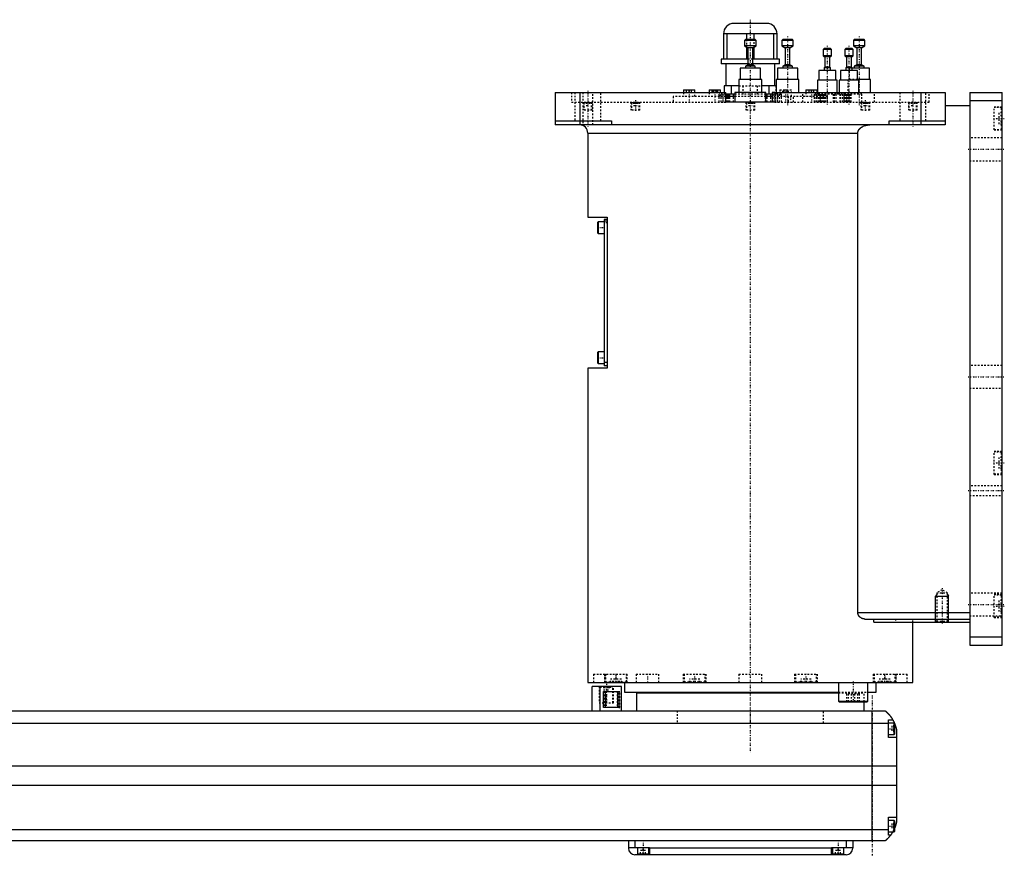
# Model space of a CAD drawing. Extents: x -1056 to 156, y -123 to 447.
# Tile 4 of 4: x -450 to 156, y -82 to 433. Entities that reach past the tile are written whole.
import ezdxf

# ---------------------------------------------------------------- set-up
doc = ezdxf.new("R2010")
doc.units = 0
doc.linetypes.add('CENTER', pattern=[1.5, 0.45, -0.5, 0.05, -0.5])
doc.linetypes.add('DASHED', pattern=[2, 1, -1])
for name, color, linetype in [('AM_0', 7, 'CONTINUOUS'), ('AM_10', 7, 'CONTINUOUS'), ('AM_3', 7, 'DASHED'), ('AM_7', 7, 'CENTER')]:
    doc.layers.add(name, color=color, linetype=linetype)

msp = doc.modelspace()

# ---------------------------------------------------------------- linework, layer by layer
at = {"layer": 'AM_0', "color": 7, "linetype": 'CONTINUOUS'}
for p, q in [((10, 430.5), (-10, 430.5)), ((16.5, 424), (-16.5, 424)), ((-16.5, 424), (-16.5, 408.5)), ((-14.2, 408.5), (-14.2, 424)), ((-3, 420.5), (-3.5, 420)), ((-3.5, 420), (-3.5, 416.7)), ((3.5, 420), (-3.5, 420)), ((3, 420.5), (-3, 420.5)), ((-2.3, 424), (-2.3, 420.5)), ((2.3, 420.5), (2.3, 424)), ((3.5, 420), (3, 420.5)), ((3.5, 416.7), (3.5, 420)), ((14.2, 424), (14.2, 408.5)), ((16.5, 408.5), (16.5, 424)), ((19.92, 420.5), (19.42, 420)), ((19.42, 420), (19.42, 416.7)), ((26.42, 420), (19.42, 420)), ((25.92, 420.5), (19.92, 420.5)), ((26.42, 420), (25.92, 420.5)), ((26.42, 416.7), (26.42, 420)), ((64, 420.5), (63.5, 420)), ((63.5, 420), (63.5, 416.7)), ((70.5, 420), (63.5, 420)), ((70, 420.5), (64, 420.5)), ((70.5, 420), (70, 420.5)), ((70.5, 416.7), (70.5, 420)), ((-3.5, 416.7), (-1.5, 415.5)), ((3.5, 416.7), (-3.5, 416.7)), ((-2.3, 415.98), (-2.3, 408.5)), ((-1.5, 415.5), (-1.5, 405)), ((1.5, 415.5), (-1.5, 415.5)), ((1.5, 415.5), (3.5, 416.7)), ((1.5, 405), (1.5, 415.5)), ((2.3, 408.5), (2.3, 415.98)), ((19.42, 416.7), (21.42, 415.5)), ((26.42, 416.7), (19.42, 416.7)), ((21.42, 415.5), (21.42, 405)), ((24.42, 415.5), (21.42, 415.5)), ((24.42, 415.5), (26.42, 416.7)), ((24.42, 405), (24.42, 415.5)), ((45.38, 415), (44.88, 414.5)), ((44.88, 414.5), (44.88, 410.6)), ((49.88, 414.5), (44.88, 414.5)), ((49.38, 415), (45.38, 415)), ((49.88, 414.5), (49.38, 415)), ((49.88, 410.6), (49.88, 414.5)), ((58.72, 415), (58.22, 414.5)), ((58.22, 414.5), (58.22, 410.6)), ((63.22, 414.5), (58.22, 414.5)), ((62.72, 415), (58.72, 415)), ((63.22, 414.5), (62.72, 415)), ((63.22, 410.6), (63.22, 414.5)), ((63.5, 416.7), (65.5, 415.5)), ((70.5, 416.7), (63.5, 416.7)), ((65.5, 415.5), (65.5, 405)), ((68.5, 415.5), (65.5, 415.5)), ((68.5, 415.5), (70.5, 416.7)), ((68.5, 405), (68.5, 415.5)), ((-18, 408.5), (-18, 405.5)), ((-1.5, 408.5), (-18, 408.5)), ((18, 408.5), (1.5, 408.5)), ((18, 405.5), (18, 408.5)), ((44.88, 410.6), (45.88, 410)), ((49.88, 410.6), (44.88, 410.6)), ((45.88, 410), (45.88, 403.5)), ((48.88, 410), (45.88, 410)), ((48.88, 410), (49.88, 410.6)), ((48.88, 403.5), (48.88, 410)), ((58.22, 410.6), (59.22, 410)), ((63.22, 410.6), (58.22, 410.6)), ((59.22, 410), (59.22, 403.5)), ((62.22, 410), (59.22, 410)), ((62.22, 410), (63.22, 410.6)), ((62.22, 403.5), (62.22, 410)), ((-1.5, 405.5), (-18, 405.5)), ((-15, 405.5), (-15, 392)), ((-6.25, 403), (-6.25, 396)), ((6.25, 403), (-6.25, 403)), ((-1.5, 405), (-3, 404.1)), ((-3, 404.1), (-3, 403)), ((3, 404.1), (-3, 404.1)), ((1.5, 405), (-1.5, 405)), ((18, 405.5), (1.5, 405.5)), ((3, 404.1), (1.5, 405)), ((3, 403), (3, 404.1)), ((6.25, 396), (6.25, 403)), ((15, 392), (15, 405.5)), ((16.67, 403), (16.67, 396)), ((29.17, 403), (16.67, 403)), ((21.42, 405), (19.92, 404.1)), ((19.92, 404.1), (19.92, 403)), ((25.92, 404.1), (19.92, 404.1)), ((24.42, 405), (21.42, 405)), ((25.92, 404.1), (24.42, 405)), ((25.92, 403), (25.92, 404.1)), ((29.17, 396), (29.17, 403)), ((42.13, 401.5), (42.13, 395.5)), ((52.63, 401.5), (42.13, 401.5)), ((45.88, 403.5), (45.38, 403.2)), ((45.38, 403.2), (45.38, 401.5)), ((49.38, 403.2), (45.38, 403.2)), ((48.88, 403.5), (45.88, 403.5)), ((49.38, 403.2), (48.88, 403.5)), ((49.38, 401.5), (49.38, 403.2)), ((52.63, 395.5), (52.63, 401.5)), ((55.47, 401.5), (55.47, 395.5)), ((65.97, 401.5), (55.47, 401.5)), ((59.22, 403.5), (58.72, 403.2)), ((58.72, 403.2), (58.72, 401.5)), ((62.72, 403.2), (58.72, 403.2)), ((62.22, 403.5), (59.22, 403.5)), ((62.72, 403.2), (62.22, 403.5)), ((62.72, 401.5), (62.72, 403.2)), ((73.25, 403), (62.72, 403)), ((65.5, 405), (64, 404.1)), ((64, 404.1), (64, 403)), ((70, 404.1), (64, 404.1)), ((68.5, 405), (65.5, 405)), ((65.97, 395.5), (65.97, 401.5)), ((70, 404.1), (68.5, 405)), ((70, 403), (70, 404.1)), ((73.25, 396), (73.25, 403)), ((-7, 396), (-7, 388)), ((7, 396), (-7, 396)), ((7, 388), (7, 396)), ((15.92, 396), (15.92, 388)), ((29.92, 396), (15.92, 396)), ((29.92, 388), (29.92, 396)), ((41.38, 395.5), (41.38, 388)), ((53.38, 395.5), (41.38, 395.5)), ((53.38, 388), (53.38, 395.5)), ((54.72, 395.5), (54.72, 388)), ((66.72, 395.5), (54.72, 395.5)), ((74, 396), (65.97, 396)), ((66.72, 388), (66.72, 395.5)), ((74, 388), (74, 396)), ((-120, 388), (-120, 368)), ((-120, 388), (-15, 388)), ((-105, 388), (-105, 368)), ((-41.17, 389.5), (-41.17, 388)), ((-41.17, 389.5), (-34.17, 389.5)), ((-34.17, 388), (-34.17, 389.5)), ((-25.25, 389.5), (-25.25, 388)), ((-25.25, 389.5), (-18.25, 389.5)), ((-18.25, 388), (-18.25, 389.5)), ((-7, 392), (-16, 392)), ((-16, 392), (-16, 388)), ((-15, 382), (-15, 388)), ((-11.49, 387), (-11.49, 392)), ((-9.5, 388), (-9.5, 382)), ((9.5, 388), (-9.5, 388)), ((15.93, 392), (7, 392)), ((9.5, 382), (9.5, 388)), ((11.49, 392), (11.49, 387)), ((13.42, 388), (13.42, 382)), ((15, 388), (13.42, 388)), ((15, 388), (120, 388)), ((15, 388), (15, 382)), ((34.17, 389.5), (34.17, 388)), ((34.17, 389.5), (41.17, 389.5)), ((41.17, 388), (41.17, 389.5)), ((105, 388), (105, 368)), ((120, 388), (120, 368)), ((135, 388), (155, 388)), ((135, 388), (135, 48)), ((155, 48), (155, 388)), ((-9.51, 387), (-15.02, 387)), ((-9.5, 385.5), (-15.02, 385.5)), ((15, 382), (-15, 382)), ((13.42, 385.5), (9.5, 385.5)), ((13.43, 387), (9.51, 387)), ((135, 383), (155, 383)), ((120, 380), (135, 380)), ((-120, 370.5), (-85.5, 370.5)), ((-85.5, 370.5), (-85.5, 368)), ((85.5, 368), (85.5, 370.5)), ((85.5, 370.5), (120, 370.5)), ((120, 368), (-120, 368)), ((-100, 363), (-100, 311.3)), ((-100, 363), (66.14, 363)), ((66.14, 68), (66.14, 363)), ((-100, 311.3), (-88, 311.3)), ((-90, 309.8), (-90, 219.8)), ((-88, 309.8), (-90, 309.8)), ((-88, 311.3), (-88, 218.3)), ((-93.6, 308.3), (-94, 307.9)), ((-94, 307.9), (-94, 301.7)), ((-90, 308.3), (-93.6, 308.3)), ((-93.6, 308.3), (-93.6, 301.3)), ((-88, 308.8), (-90, 308.8)), ((-94, 301.7), (-93.6, 301.3)), ((-93.6, 301.3), (-90, 301.3)), ((-93.6, 228.3), (-94, 227.9)), ((-94, 227.9), (-94, 221.7)), ((-90, 228.3), (-93.6, 228.3)), ((-93.6, 228.3), (-93.6, 221.3)), ((-100, 218.3), (-100, 25)), ((-88, 218.3), (-100, 218.3)), ((-94, 221.7), (-93.6, 221.3)), ((-93.6, 221.3), (-90, 221.3)), ((-88, 221.8), (-90, 221.8)), ((-88, 219.8), (-90, 219.8)), ((66.14, 68), (135, 68)), ((70.42, 64), (135, 64)), ((75.99, 62), (75.99, 64)), ((75.99, 62), (135, 62)), ((100, 25), (100, 62)), ((135, 53), (155, 53)), ((135, 48), (155, 48)), ((-100, 25), (100, 25)), ((-88.79, 25.01), (-88.79, 25)), ((-77.5, 25), (-77.5, 19)), ((-40.35, 25), (-40.35, 25)), ((40.35, 25), (40.35, 25)), ((54.29, 25), (54.29, 13.4)), ((72.29, 13.4), (72.29, 25)), ((77.5, 19), (77.5, 25)), ((88.79, 25), (88.79, 25.01)), ((-97.35, 7.5), (-97.35, 22.5)), ((-79.35, 22.5), (-97.35, 22.5)), ((-92.35, 7.5), (-92.35, 22.5)), ((-90.27, 19.5), (-80.84, 19.5)), ((-90.27, 9.5), (-90.27, 19.5)), ((-89.16, 9.5), (-89.16, 19.5)), ((-80.84, 19.5), (-80.84, 9.5)), ((-79.35, 7.5), (-79.35, 22.5)), ((-77.5, 19), (54.29, 19)), ((-70, 18.5), (-70, 7.5)), ((-70, 18.5), (54.3, 18.5)), ((-55, 19), (-55, 18.5)), ((72.29, 19), (77.5, 19)), ((54.29, 13.4), (54.69, 13)), ((54.29, 13.4), (72.29, 13.4)), ((54.69, 13), (71.89, 13)), ((70, 7.5), (70, 13)), ((71.89, 13), (72.29, 13.4)), ((-667, 7.5), (83, 7.5)), ((-80.84, 9.5), (-90.27, 9.5)), ((75, -72.5), (75, 7.5)), ((85, -9), (85, 2)), ((85, 2), (87.65, 2)), ((88.6, 0), (85, 0)), ((89, -0.4), (88.6, 0)), ((88.6, -7), (88.6, 0)), ((85, -0.2), (-669, -0.2)), ((89, -6.6), (89, -0.4)), ((90, -4.5), (90, -60.5)), ((85, -7), (88.6, -7)), ((90, -9), (85, -9)), ((88.6, -7), (89, -6.6)), ((90, -26.54), (-674, -26.54)), ((90, -38.4), (-674, -38.4)), ((85, -69), (85, -58)), ((85, -58), (90, -58)), ((88.6, -60), (85, -60)), ((89, -60.4), (88.6, -60)), ((88.6, -67), (88.6, -60)), ((89, -66.6), (89, -60.4)), ((85, -65.78), (-669, -65.78)), ((88.6, -67), (89, -66.6)), ((83, -72.5), (-667, -72.5)), ((-75, -72.5), (-75, -77)), ((-71, -72.5), (-71, -76.5)), ((59, -72.5), (59, -76.5)), ((63, -72.5), (63, -77)), ((85, -67), (88.6, -67)), ((86.34, -69), (85, -69)), ((-75, -76.5), (-62, -76.5)), ((-69.5, -76.5), (-69.5, -80.5)), ((-62.5, -80.5), (-62.5, -76.5)), ((-62, -76.5), (-62, -81)), ((50, -77), (-62, -77)), ((50, -76.5), (63, -76.5)), ((50, -81), (50, -76.5)), ((50.5, -76.5), (50.5, -80.5)), ((57.5, -80.5), (57.5, -76.5)), ((59, -81), (-71, -81)), ((-69.5, -80.5), (-62.5, -80.5)), ((-66, -81), (-66, -80.5)), ((50.5, -80.5), (57.5, -80.5)), ((54, -81), (54, -80.5))]:
    msp.add_line(p, q, dxfattribs=at)
for points in [[(66.14, 363, 0), (66.14, 363.04, 0), (66.15, 363.13, 0), (66.15, 363.22, 0), (66.15, 363.26, 0), (66.16, 363.31, 0), (66.17, 363.4, 0), (66.18, 363.49, 0), (66.19, 363.58, 0), (66.21, 363.67, 0), (66.23, 363.76, 0), (66.24, 363.8, 0), (66.25, 363.85, 0), (66.28, 363.94, 0), (66.3, 364.02, 0), (66.33, 364.11, 0), (66.36, 364.2, 0), (66.4, 364.28, 0), (66.41, 364.32, 0), (66.43, 364.37, 0), (66.47, 364.45, 0), (66.5, 364.53, 0), (66.52, 364.57, 0), (66.54, 364.6, 0), (66.58, 364.68, 0), (66.62, 364.76, 0), (66.65, 364.79, 0), (66.67, 364.83, 0), (66.71, 364.91, 0), (66.76, 364.98, 0), (66.81, 365.06, 0), (66.86, 365.13, 0), (66.92, 365.21, 0), (66.94, 365.24, 0), (66.97, 365.28, 0), (67.03, 365.35, 0), (67.09, 365.42, 0), (67.15, 365.49, 0), (67.21, 365.56, 0), (67.27, 365.63, 0), (67.3, 365.67, 0), (67.33, 365.7, 0), (67.4, 365.77, 0), (67.46, 365.83, 0), (67.53, 365.89, 0), (67.6, 365.96, 0), (67.66, 366.02, 0), (67.7, 366.05, 0), (67.73, 366.08, 0), (67.8, 366.13, 0), (67.87, 366.19, 0), (67.93, 366.24, 0), (68, 366.29, 0), (68.07, 366.35, 0), (68.11, 366.37, 0), (68.14, 366.4, 0), (68.21, 366.45, 0), (68.29, 366.5, 0), (68.36, 366.55, 0), (68.44, 366.6, 0), (68.51, 366.65, 0), (68.55, 366.67, 0), (68.59, 366.7, 0), (68.67, 366.74, 0), (68.75, 366.79, 0), (68.79, 366.81, 0), (68.83, 366.84, 0), (68.91, 366.88, 0), (68.99, 366.93, 0), (69.03, 366.95, 0), (69.07, 366.97, 0), (69.16, 367.01, 0), (69.24, 367.05, 0), (69.53, 367.19, 0), (70.04, 367.4, 0), (70.53, 367.56, 0), (71.05, 367.7, 0), (71.59, 367.82, 0), (71.86, 367.87, 0), (72.14, 367.91, 0), (72.69, 367.97, 0), (73.23, 368, 0), (73.48, 368, 0)], [(70.42, 64, 0), (70.27, 64, 0), (69.97, 64.02, 0), (69.66, 64.07, 0), (69.5, 64.1, 0), (69.34, 64.14, 0), (69.03, 64.24, 0), (68.72, 64.36, 0), (68.41, 64.5, 0), (68.12, 64.67, 0), (67.83, 64.86, 0), (67.69, 64.97, 0), (67.67, 64.99, 0), (67.62, 65.02, 0), (67.58, 65.06, 0), (67.55, 65.08, 0), (67.53, 65.1, 0), (67.49, 65.14, 0), (67.45, 65.17, 0), (67.4, 65.21, 0), (67.36, 65.25, 0), (67.32, 65.3, 0), (67.3, 65.32, 0), (67.28, 65.34, 0), (67.24, 65.38, 0), (67.2, 65.42, 0), (67.16, 65.47, 0), (67.12, 65.51, 0), (67.08, 65.56, 0), (67.06, 65.58, 0), (67.04, 65.6, 0), (67, 65.65, 0), (66.96, 65.7, 0), (66.92, 65.75, 0), (66.88, 65.8, 0), (66.84, 65.86, 0), (66.83, 65.88, 0), (66.81, 65.91, 0), (66.77, 65.96, 0), (66.74, 66.02, 0), (66.7, 66.07, 0), (66.67, 66.13, 0), (66.63, 66.19, 0), (66.62, 66.22, 0), (66.6, 66.25, 0), (66.57, 66.31, 0), (66.54, 66.37, 0), (66.51, 66.43, 0), (66.48, 66.49, 0), (66.45, 66.55, 0), (66.44, 66.58, 0), (66.42, 66.61, 0), (66.4, 66.68, 0), (66.37, 66.74, 0), (66.36, 66.77, 0), (66.35, 66.81, 0), (66.33, 66.87, 0), (66.31, 66.94, 0), (66.3, 66.97, 0), (66.29, 67, 0), (66.27, 67.07, 0), (66.25, 67.14, 0), (66.23, 67.21, 0), (66.22, 67.27, 0), (66.21, 67.34, 0), (66.2, 67.38, 0), (66.19, 67.41, 0), (66.18, 67.48, 0), (66.17, 67.55, 0), (66.16, 67.62, 0), (66.16, 67.69, 0), (66.15, 67.76, 0), (66.15, 67.79, 0), (66.15, 67.83, 0), (66.15, 67.9, 0), (66.14, 67.97, 0), (66.14, 68, 0)], [(83, 7.5, 0), (83, 7.5, 0), (83, 7.5, 0), (83, 7.5, 0), (83.01, 7.5, 0), (83.01, 7.49, 0), (83.01, 7.49, 0), (83.02, 7.49, 0), (83.02, 7.48, 0), (83.03, 7.47, 0), (83.04, 7.47, 0), (83.05, 7.46, 0), (83.05, 7.46, 0), (83.06, 7.45, 0), (83.08, 7.44, 0), (83.09, 7.42, 0), (83.11, 7.41, 0), (83.12, 7.4, 0), (83.13, 7.39, 0), (83.14, 7.38, 0), (83.16, 7.37, 0), (83.18, 7.35, 0), (83.19, 7.34, 0), (83.2, 7.33, 0), (83.23, 7.31, 0), (83.25, 7.29, 0), (83.27, 7.28, 0), (83.28, 7.27, 0), (83.3, 7.24, 0), (83.33, 7.22, 0), (83.36, 7.2, 0), (83.39, 7.17, 0), (83.42, 7.14, 0), (83.44, 7.13, 0), (83.46, 7.11, 0), (83.49, 7.08, 0), (83.52, 7.05, 0), (83.56, 7.02, 0), (83.6, 6.99, 0), (83.63, 6.96, 0), (83.65, 6.94, 0), (83.67, 6.92, 0), (83.71, 6.89, 0), (83.75, 6.85, 0), (83.79, 6.81, 0), (83.83, 6.77, 0), (83.88, 6.74, 0), (83.9, 6.72, 0), (83.92, 6.69, 0), (83.96, 6.65, 0), (84.01, 6.61, 0), (84.06, 6.57, 0), (84.1, 6.52, 0), (84.15, 6.48, 0), (84.17, 6.46, 0), (84.2, 6.43, 0), (84.25, 6.39, 0), (84.29, 6.34, 0), (84.34, 6.29, 0), (84.39, 6.24, 0), (84.44, 6.19, 0), (84.47, 6.17, 0), (84.49, 6.14, 0), (84.54, 6.09, 0), (84.6, 6.04, 0), (84.62, 6.01, 0), (84.65, 5.98, 0), (84.7, 5.93, 0), (84.75, 5.87, 0), (84.78, 5.85, 0), (84.81, 5.82, 0), (84.86, 5.76, 0), (84.91, 5.71, 0), (84.97, 5.65, 0), (85.02, 5.59, 0), (85.07, 5.53, 0), (85.1, 5.5, 0), (85.13, 5.47, 0), (85.18, 5.41, 0), (85.24, 5.35, 0), (85.29, 5.28, 0), (85.35, 5.22, 0), (85.41, 5.16, 0), (85.43, 5.12, 0), (85.46, 5.09, 0), (85.52, 5.02, 0), (85.58, 4.96, 0), (85.63, 4.89, 0), (85.69, 4.82, 0), (85.75, 4.75, 0), (85.78, 4.72, 0), (85.81, 4.68, 0), (85.86, 4.61, 0), (85.92, 4.54, 0), (85.98, 4.46, 0), (86.04, 4.39, 0), (86.1, 4.32, 0), (86.13, 4.28, 0), (86.15, 4.24, 0), (86.21, 4.16, 0), (86.27, 4.09, 0), (86.33, 4.01, 0), (86.39, 3.93, 0), (86.45, 3.85, 0), (86.48, 3.81, 0), (86.51, 3.77, 0), (86.56, 3.69, 0), (86.62, 3.61, 0), (86.65, 3.57, 0), (86.68, 3.52, 0), (86.74, 3.44, 0), (86.8, 3.36, 0), (86.83, 3.32, 0), (86.85, 3.27, 0), (86.91, 3.19, 0), (86.97, 3.1, 0), (87.02, 3.02, 0), (87.08, 2.93, 0), (87.14, 2.84, 0), (87.16, 2.8, 0), (87.19, 2.76, 0), (87.25, 2.67, 0), (87.3, 2.58, 0), (87.49, 2.27, 0), (87.65, 2, 0)], [(87.65, 2, 0), (87.65, 2, 0), (87.66, 1.98, 0), (87.67, 1.96, 0), (87.68, 1.94, 0), (87.7, 1.91, 0), (87.73, 1.86, 0), (87.77, 1.79, 0), (87.82, 1.7, 0), (87.87, 1.6, 0), (87.93, 1.49, 0), (87.96, 1.43, 0), (88, 1.36, 0), (88.07, 1.23, 0), (88.14, 1.08, 0), (88.22, 0.92, 0), (88.31, 0.76, 0), (88.39, 0.58, 0), (88.43, 0.49, 0), (88.47, 0.4, 0), (88.56, 0.21, 0), (88.65, 0.01, 0), (88.69, -0.09, 0)], [(89, -0.86, 0), (89.03, -0.95, 0), (89.1, -1.14, 0), (89.17, -1.33, 0), (89.21, -1.43, 0), (89.24, -1.52, 0), (89.31, -1.72, 0), (89.37, -1.92, 0), (89.43, -2.13, 0), (89.49, -2.33, 0), (89.55, -2.54, 0), (89.58, -2.64, 0), (89.61, -2.74, 0), (89.66, -2.95, 0), (89.72, -3.15, 0), (89.77, -3.36, 0), (89.81, -3.56, 0), (89.86, -3.77, 0), (89.88, -3.87, 0), (89.9, -3.97, 0), (89.94, -4.18, 0), (89.98, -4.39, 0), (90, -4.5, 0)], [(90, -60.5, 0), (89.98, -60.59, 0), (89.95, -60.78, 0), (89.91, -60.97, 0), (89.89, -61.07, 0), (89.87, -61.17, 0), (89.83, -61.37, 0), (89.78, -61.57, 0), (89.73, -61.78, 0), (89.68, -61.99, 0), (89.63, -62.2, 0), (89.6, -62.3, 0), (89.57, -62.41, 0), (89.51, -62.61, 0), (89.45, -62.82, 0), (89.38, -63.03, 0), (89.32, -63.24, 0), (89.25, -63.44, 0), (89.22, -63.54, 0), (89.18, -63.64, 0), (89.11, -63.84, 0), (89.04, -64.04, 0), (89, -64.14, 0)], [(86.34, -69, 0), (86.2, -69.19, 0), (85.92, -69.55, 0), (85.64, -69.89, 0), (85.5, -70.05, 0), (85.36, -70.21, 0), (85.1, -70.51, 0), (84.84, -70.78, 0), (84.59, -71.04, 0), (84.45, -71.19, 0), (84.41, -71.23, 0), (84.37, -71.27, 0), (84.35, -71.29, 0), (84.33, -71.31, 0), (84.29, -71.34, 0), (84.25, -71.38, 0), (84.21, -71.42, 0), (84.17, -71.45, 0), (84.14, -71.49, 0), (84.12, -71.51, 0), (84.1, -71.53, 0), (84.06, -71.56, 0), (84.03, -71.6, 0), (84.01, -71.61, 0), (83.99, -71.63, 0), (83.96, -71.66, 0), (83.92, -71.69, 0), (83.9, -71.71, 0), (83.89, -71.73, 0), (83.85, -71.76, 0), (83.82, -71.79, 0), (83.79, -71.82, 0), (83.75, -71.85, 0), (83.72, -71.88, 0), (83.71, -71.89, 0), (83.69, -71.91, 0), (83.66, -71.93, 0), (83.63, -71.96, 0), (83.6, -71.99, 0), (83.57, -72.01, 0), (83.54, -72.04, 0), (83.53, -72.05, 0), (83.52, -72.06, 0), (83.49, -72.09, 0), (83.46, -72.11, 0), (83.44, -72.13, 0), (83.41, -72.15, 0), (83.39, -72.17, 0), (83.38, -72.18, 0), (83.37, -72.19, 0), (83.34, -72.21, 0), (83.32, -72.23, 0), (83.3, -72.25, 0), (83.28, -72.27, 0), (83.26, -72.28, 0), (83.25, -72.29, 0), (83.24, -72.3, 0), (83.22, -72.31, 0), (83.2, -72.33, 0), (83.19, -72.34, 0), (83.17, -72.36, 0), (83.16, -72.37, 0), (83.15, -72.38, 0), (83.14, -72.38, 0), (83.13, -72.39, 0), (83.11, -72.41, 0), (83.11, -72.41, 0), (83.1, -72.42, 0), (83.09, -72.43, 0), (83.08, -72.43, 0), (83.07, -72.44, 0), (83.07, -72.44, 0), (83.06, -72.45, 0), (83.05, -72.46, 0), (83.04, -72.46, 0), (83.04, -72.47, 0), (83.03, -72.48, 0), (83.03, -72.48, 0), (83.02, -72.48, 0), (83.02, -72.49, 0), (83.01, -72.49, 0), (83, -72.5, 0), (83, -72.5, 0)], [(87.65, -67, 0), (87.59, -67.1, 0), (87.48, -67.29, 0), (87.37, -67.47, 0), (87.32, -67.55, 0), (87.27, -67.64, 0), (87.16, -67.8, 0), (87.06, -67.96, 0), (86.96, -68.11, 0), (86.87, -68.25, 0), (86.78, -68.38, 0), (86.74, -68.44, 0), (86.7, -68.5, 0), (86.62, -68.61, 0), (86.55, -68.71, 0), (86.49, -68.79, 0), (86.44, -68.86, 0), (86.4, -68.92, 0), (86.38, -68.94, 0), (86.37, -68.96, 0), (86.35, -68.98, 0), (86.34, -69, 0), (86.34, -69, 0)]]:
    msp.add_polyline3d(points, dxfattribs=at)
for centre, radius, start, end in [((-10, 424), 6.5, 90, 180), ((10, 424), 6.5, 0, 90), ((-105, 363), 5, 0, 90), ((-71, -77), 4, 180, 270), ((59, -77), 4, 270, 0)]:
    msp.add_arc(centre, radius, start, end, dxfattribs=at)
at = {"layer": 'AM_10', "color": 7, "linetype": 'CONTINUOUS'}
for p, q in [((114.68, 79.17), (114, 78)), ((121.32, 79.17), (122, 78)), ((114, 62), (114, 78)), ((114, 78), (122, 78)), ((122, 62), (122, 78))]:
    msp.add_line(p, q, dxfattribs=at)
at = {"layer": 'AM_3', "color": 6, "linetype": 'DASHED'}
for p, q in [((-2.3, 420.5), (-2.3, 415.98)), ((2.3, 415.98), (2.3, 420.5)), ((1.5, 408.5), (-1.5, 408.5)), ((1.5, 405.5), (-1.5, 405.5)), ((60.75, 403), (60.75, 396)), ((62.72, 403), (60.75, 403)), ((60, 396), (60, 388)), ((65.97, 396), (60, 396)), ((-110, 388), (-110, 382)), ((-108, 388), (-108, 370.5)), ((-103, 388), (-103, 368)), ((-97, 368), (-97, 388)), ((-92, 370.5), (-92, 388)), ((-41.17, 388), (-41.17, 385.5)), ((-39.17, 388), (-39.17, 389.5)), ((-37.67, 388), (-37.67, 389.5)), ((-36.17, 388), (-36.17, 389.5)), ((-34.17, 385.5), (-34.17, 388)), ((-25.25, 388), (-25.25, 385.5)), ((-23.48, 388), (-23.48, 389.5)), ((-22.62, 388), (-22.62, 389.5)), ((-20.88, 388), (-20.88, 389.5)), ((-20.02, 388), (-20.02, 389.5)), ((-18.25, 385.5), (-18.25, 388)), ((-16, 388), (-16, 387)), ((-7, 392), (7, 392)), ((-4.51, 392), (-4.51, 387)), ((4.51, 387), (4.51, 392)), ((16, 392), (15.93, 392)), ((16, 387), (16, 392)), ((18.25, 389.5), (18.25, 385.5)), ((18.25, 389.5), (25.25, 389.5)), ((20.02, 388), (20.02, 389.5)), ((20.88, 388), (20.88, 389.5)), ((22.62, 388), (22.62, 389.5)), ((23.48, 388), (23.48, 389.5)), ((25.25, 385.5), (25.25, 389.5)), ((32.42, 382), (32.42, 388)), ((34.17, 388), (34.17, 385.5)), ((36.17, 388), (36.17, 389.5)), ((37.67, 388), (37.67, 389.5)), ((39.17, 388), (39.17, 389.5)), ((41.17, 385.5), (41.17, 388)), ((41.38, 388), (41.38, 387)), ((53.38, 387), (53.38, 388)), ((54.72, 388), (54.72, 387)), ((57.5, 388), (57.5, 382)), ((66.72, 387), (66.72, 388)), ((76.5, 382), (76.5, 388)), ((92, 388), (92, 370.5)), ((108, 370.5), (108, 388)), ((110, 382), (110, 388)), ((-110, 382), (-15, 382)), ((-102.75, 382), (-102.75, 377)), ((-101.95, 382), (-102.35, 381.6)), ((-101, 382), (-101, 380)), ((-100, 382), (-100, 380)), ((-99, 382), (-99, 380)), ((-97.65, 381.6), (-98.05, 382)), ((-97.25, 377), (-97.25, 382)), ((-73.46, 382), (-73.46, 377)), ((-72.66, 382), (-73.06, 381.6)), ((-71.83, 382), (-71.83, 380)), ((-71.53, 382), (-71.53, 380)), ((-71.01, 382), (-71.01, 380)), ((-70.41, 382), (-70.41, 380)), ((-69.89, 382), (-69.89, 380)), ((-69.6, 382), (-69.6, 380)), ((-68.36, 381.6), (-68.76, 382)), ((-67.96, 377), (-67.96, 382)), ((-47.5, 385.5), (-47.5, 382)), ((-15.02, 385.5), (-47.5, 385.5)), ((-15.02, 387), (-19.15, 387)), ((-19.15, 382), (-19.15, 387)), ((-18.05, 387), (-18.05, 382)), ((-17, 387), (-17, 385.5)), ((-16.65, 382), (-16.65, 387)), ((-15.25, 382), (-15.25, 387)), ((-14.15, 382), (-14.15, 387)), ((-13.7, 387), (-13.7, 382)), ((-13.62, 382), (-13.62, 387)), ((-12.62, 382), (-12.62, 387)), ((-10.3, 382), (-10.3, 387)), ((9.51, 387), (-9.51, 387)), ((9.5, 385.5), (-9.5, 385.5)), ((-9.3, 382), (-9.3, 387)), ((-2.75, 382), (-2.75, 377)), ((-1.95, 382), (-2.35, 381.6)), ((-1.15, 382), (-1.15, 380)), ((-0.58, 382), (-0.58, 380)), ((0.58, 382), (0.58, 380)), ((1.15, 382), (1.15, 380)), ((2.35, 381.6), (1.95, 382)), ((2.75, 377), (2.75, 382)), ((9.3, 382), (9.3, 387)), ((10.3, 382), (10.3, 387)), ((12.62, 382), (12.62, 387)), ((47.5, 385.5), (13.42, 385.5)), ((19.15, 387), (13.43, 387)), ((13.62, 382), (13.62, 387)), ((13.7, 382), (13.7, 387)), ((14.15, 382), (14.15, 387)), ((15, 382), (110, 382)), ((15.25, 387), (15.25, 382)), ((16.65, 382), (16.65, 387)), ((17, 385.5), (17, 387)), ((18.05, 382), (18.05, 387)), ((19.15, 382), (19.15, 387)), ((23.35, 385.5), (23.35, 382)), ((26.65, 382), (26.65, 385.5)), ((39.38, 387), (39.38, 382)), ((68.72, 387), (39.38, 387)), ((40.58, 382), (40.58, 387)), ((41.08, 382), (41.08, 387)), ((41.89, 387), (41.89, 382)), ((42.79, 382), (42.79, 387)), ((42.97, 387), (42.97, 382)), ((43.68, 382), (43.68, 387)), ((43.77, 382), (43.77, 387)), ((43.79, 382), (43.79, 387)), ((44.69, 382), (44.69, 387)), ((45.5, 382), (45.5, 387)), ((46, 382), (46, 387)), ((46.56, 382), (46.56, 387)), ((47.5, 382), (47.5, 385.5)), ((51.22, 382), (51.22, 387)), ((51.86, 382), (51.86, 387)), ((52.72, 387), (52.72, 382)), ((55.38, 382), (55.38, 387)), ((55.41, 382), (55.41, 387)), ((56.65, 382), (56.65, 387)), ((57.15, 382), (57.15, 387)), ((57.96, 387), (57.96, 382)), ((58.86, 382), (58.86, 387)), ((59.58, 382), (59.58, 387)), ((59.86, 382), (59.86, 387)), ((60.6, 382), (60.6, 387)), ((60.76, 382), (60.76, 387)), ((61.39, 382), (61.39, 387)), ((61.57, 382), (61.57, 387)), ((62.07, 382), (62.07, 387)), ((67.96, 382), (67.96, 377)), ((68.76, 382), (68.36, 381.6)), ((68.72, 382), (68.72, 387)), ((69.6, 382), (69.6, 380)), ((69.89, 382), (69.89, 380)), ((70.41, 382), (70.41, 380)), ((71.01, 382), (71.01, 380)), ((71.53, 382), (71.53, 380)), ((71.83, 382), (71.83, 380)), ((73.06, 381.6), (72.66, 382)), ((73.46, 377), (73.46, 382)), ((97.25, 382), (97.25, 377)), ((98.05, 382), (97.65, 381.6)), ((99, 382), (99, 380)), ((100, 382), (100, 380)), ((101, 382), (101, 380)), ((102.35, 381.6), (101.95, 382)), ((102.75, 377), (102.75, 382)), ((-97.25, 377), (-102.75, 377)), ((-102.35, 381.6), (-102.35, 377)), ((-97.65, 381.6), (-102.35, 381.6)), ((-101, 380), (-99, 380)), ((-97.65, 377), (-97.65, 381.6)), ((-67.96, 377), (-73.46, 377)), ((-73.06, 381.6), (-73.06, 377)), ((-68.36, 381.6), (-73.06, 381.6)), ((-71.83, 380), (-69.6, 380)), ((-68.36, 377), (-68.36, 381.6)), ((2.75, 377), (-2.75, 377)), ((-2.35, 381.6), (-2.35, 377)), ((2.35, 381.6), (-2.35, 381.6)), ((-1.15, 380), (1.15, 380)), ((2.35, 377), (2.35, 381.6)), ((73.46, 377), (67.96, 377)), ((68.36, 381.6), (68.36, 377)), ((73.06, 381.6), (68.36, 381.6)), ((69.6, 380), (71.83, 380)), ((73.06, 377), (73.06, 381.6)), ((102.75, 377), (97.25, 377)), ((97.65, 381.6), (97.65, 377)), ((102.35, 381.6), (97.65, 381.6)), ((99, 380), (101, 380)), ((102.35, 377), (102.35, 381.6)), ((155, 379), (150, 379)), ((150, 365), (150, 379)), ((154.6, 378.75), (150, 378.75)), ((155, 378.35), (154.6, 378.75)), ((154.6, 365.25), (154.6, 378.75)), ((155, 375.46), (153, 375.46)), ((153, 375.46), (153, 368.54)), ((155, 373.73), (153, 373.73)), ((155, 370.27), (153, 370.27)), ((150, 365.25), (154.6, 365.25)), ((150, 365), (155, 365)), ((155, 368.54), (153, 368.54)), ((154.6, 365.25), (155, 365.65)), ((155, 360), (135, 360)), ((135, 346), (155, 346)), ((-88, 307.8), (-90, 307.8)), ((155, 220), (135, 220)), ((135, 206), (155, 206)), ((155, 167), (150, 167)), ((150, 153), (150, 167)), ((154.6, 166.75), (150, 166.75)), ((155, 166.35), (154.6, 166.75)), ((154.6, 153.25), (154.6, 166.75)), ((155, 163.46), (153, 163.46)), ((153, 163.46), (153, 156.54)), ((155, 161.73), (153, 161.73)), ((155, 158.27), (153, 158.27)), ((150, 153.25), (154.6, 153.25)), ((150, 153), (155, 153)), ((155, 156.54), (153, 156.54)), ((154.6, 153.25), (155, 153.65)), ((155, 146), (135, 146)), ((135, 140), (155, 140)), ((118, 82), (114.68, 80.08)), ((114.68, 80.08), (114.68, 62.68)), ((114.68, 80.08), (121.32, 80.08)), ((121.32, 80.08), (118, 82)), ((121.32, 62.68), (121.32, 80.08)), ((155, 80), (135, 80)), ((155, 79), (150, 79)), ((150, 65), (150, 79)), ((154.6, 78.75), (150, 78.75)), ((155, 75.46), (153, 75.46)), ((153, 75.46), (153, 68.54)), ((155, 73.73), (153, 73.73)), ((155, 78.35), (154.6, 78.75)), ((154.6, 65.25), (154.6, 78.75)), ((155, 70.27), (153, 70.27)), ((155, 68.54), (153, 68.54)), ((89.3, 64), (89.3, 62)), ((100, 62), (100, 64)), ((114.68, 62.68), (114, 62)), ((114.68, 62.68), (121.32, 62.68)), ((122, 62), (121.32, 62.68)), ((135, 66), (155, 66)), ((150, 65.25), (154.6, 65.25)), ((150, 65), (155, 65)), ((154.6, 65.25), (155, 65.65)), ((-96.5, 30), (-96.5, 25)), ((-96.5, 30), (-75.69, 30)), ((-89.69, 30), (-89.69, 25)), ((-89.19, 30), (-89.19, 25.4)), ((-89.19, 25.4), (-88.79, 25.01)), ((-89.19, 25.4), (-76.19, 25.4)), ((-79.25, 27), (-86.12, 27)), ((-86.12, 25), (-86.12, 27)), ((-84.8, 25), (-84.8, 27)), ((-84.01, 25), (-84.01, 27)), ((-82.5, 25), (-82.5, 30)), ((-81.36, 25), (-81.36, 27)), ((-80.58, 25), (-80.58, 27)), ((-79.25, 25), (-79.25, 27)), ((-76.59, 25), (-76.19, 25.4)), ((-76.19, 25.4), (-76.19, 30)), ((-75.69, 25), (-75.69, 30)), ((-70.29, 30), (-70.29, 25)), ((-70.29, 30), (-56.29, 30)), ((-56.29, 25), (-56.29, 30)), ((-41.25, 30), (-41.25, 25)), ((-41.25, 30), (-27.25, 30)), ((-40.75, 30), (-40.75, 25.4)), ((-40.75, 25.4), (-40.35, 25)), ((-40.75, 25.4), (-27.75, 25.4)), ((-31.05, 27), (-37.45, 27)), ((-37.45, 25), (-37.45, 27)), ((-37, 25), (-37, 27)), ((-34.7, 25), (-34.7, 27)), ((-33.8, 25), (-33.8, 27)), ((-31.5, 25), (-31.5, 27)), ((-31.05, 25), (-31.05, 27)), ((-28.15, 25), (-27.75, 25.4)), ((-27.75, 25.4), (-27.75, 30)), ((-27.25, 25), (-27.25, 30)), ((-7, 30), (-7, 25)), ((-7, 30), (7, 30)), ((7, 25), (7, 30)), ((27.25, 30), (27.25, 25)), ((27.25, 30), (41.25, 30)), ((27.75, 30), (27.75, 25.4)), ((27.75, 25.4), (28.15, 25)), ((27.75, 25.4), (40.75, 25.4)), ((37.45, 27), (31.05, 27)), ((31.05, 25), (31.05, 27)), ((31.5, 25), (31.5, 27)), ((33.8, 25), (33.8, 27)), ((34.7, 25), (34.7, 27)), ((37, 25), (37, 27)), ((37.45, 25), (37.45, 27)), ((40.35, 25), (40.75, 25.4)), ((40.75, 25.4), (40.75, 30)), ((41.25, 25), (41.25, 30)), ((75.69, 30), (75.69, 25)), ((75.69, 30), (96.5, 30)), ((76.19, 30), (76.19, 25.4)), ((76.19, 25.4), (76.59, 25)), ((76.19, 25.4), (89.19, 25.4)), ((86.12, 27), (79.25, 27)), ((79.25, 25), (79.25, 27)), ((80.58, 25), (80.58, 27)), ((81.36, 25), (81.36, 27)), ((82.5, 30), (82.5, 25)), ((84.01, 25), (84.01, 27)), ((84.8, 25), (84.8, 27)), ((86.12, 25), (86.12, 27)), ((88.79, 25.01), (89.19, 25.4)), ((89.19, 25.4), (89.19, 30)), ((89.69, 25), (89.69, 30)), ((96.5, 25), (96.5, 30)), ((-93.1, 22.5), (-93.1, 12.5)), ((-92.2, 22.5), (-92.6, 22.1)), ((-92.6, 22.1), (-92.6, 12.5)), ((-92.6, 22.1), (-84.6, 22.1)), ((-90.33, 22.5), (-90.33, 20.5)), ((-90.33, 20.5), (-86.87, 20.5)), ((-89.75, 19.5), (-89.75, 9.5)), ((-89.47, 22.5), (-89.47, 20.5)), ((-88.64, 19.5), (-88.64, 9.5)), ((-87.73, 22.5), (-87.73, 20.5)), ((-86.87, 22.5), (-86.87, 20.5)), ((-84.6, 22.1), (-85, 22.5)), ((-84.6, 12.5), (-84.6, 22.1)), ((-84.1, 12.5), (-84.1, 22.5)), ((-81.95, 19.5), (-81.95, 9.5)), ((-81.43, 9.5), (-81.43, 19.5)), ((-80.84, 19.5), (-80.32, 19.5)), ((-80.32, 9.5), (-80.32, 19.5)), ((54.29, 19), (72.29, 19)), ((54.3, 18.5), (70, 18.5)), ((55, 18.5), (55, 19)), ((70, 13), (70, 18.5)), ((-93.1, 12.5), (-84.1, 12.5)), ((59.38, 13), (59.38, 18)), ((67.19, 18), (59.38, 18)), ((60.43, 13), (60.43, 18)), ((62.24, 13), (62.24, 18)), ((64.33, 13), (64.33, 18)), ((66.14, 13), (66.14, 18)), ((67.19, 13), (67.19, 18)), ((-80.84, 9.5), (-80.32, 9.5)), ((-45, 7.5), (-45, 0)), ((-45, 7.5), (-45, 0)), ((45, 0), (45, 7.5)), ((45, 0), (45, 7.5)), ((-45, 0), (45, 0)), ((87, -1.77), (87, -5.23)), ((89, -1.77), (87, -1.77)), ((89, -2.63), (87, -2.63)), ((89, -4.37), (87, -4.37)), ((89, -5.23), (87, -5.23)), ((87, -61.77), (87, -65.23)), ((89, -61.77), (87, -61.77)), ((89, -62.63), (87, -62.63)), ((89, -64.37), (87, -64.37)), ((89, -65.23), (87, -65.23)), ((-67.5, -80.5), (-67.5, -78.5)), ((-64.5, -78.5), (-67.5, -78.5)), ((-66, -80.5), (-66, -76.5)), ((-64.5, -80.5), (-64.5, -78.5)), ((52.5, -80.5), (52.5, -78.5)), ((55.5, -78.5), (52.5, -78.5)), ((54, -80.5), (54, -76.5)), ((55.5, -80.5), (55.5, -78.5))]:
    msp.add_line(p, q, dxfattribs=at)
for points in [[(88.69, -0.09, 0), (88.74, -0.21, 0), (88.84, -0.46, 0), (88.95, -0.72, 0), (89, -0.86, 0)], [(89, -64.14, 0), (88.97, -64.23, 0), (88.9, -64.4, 0), (88.83, -64.57, 0), (88.8, -64.66, 0), (88.76, -64.75, 0), (88.69, -64.92, 0), (88.61, -65.09, 0), (88.54, -65.26, 0), (88.46, -65.42, 0), (88.39, -65.59, 0), (88.35, -65.67, 0), (88.31, -65.75, 0), (88.23, -65.91, 0), (88.15, -66.06, 0), (88.08, -66.22, 0), (88, -66.37, 0), (87.92, -66.51, 0), (87.88, -66.59, 0), (87.84, -66.66, 0), (87.76, -66.8, 0), (87.69, -66.93, 0), (87.65, -67, 0)]]:
    msp.add_polyline3d(points, dxfattribs=at)
at = {"layer": 'AM_7', "color": 4, "linetype": 'CENTER'}
for p, q in [((0, 432.75), (0, -18.4)), ((22.92, 422.43), (22.92, 380.07)), ((67, 422.43), (67, 380.07)), ((47.38, 416.65), (47.38, 380.35)), ((60.72, 416.65), (60.72, 380.35)), ((-100, 389), (-100, 367)), ((-37.67, 389.88), (-37.67, 381.62)), ((-21.75, 389.88), (-21.75, 381.62)), ((21.75, 389.88), (21.75, 381.62)), ((37.67, 389.88), (37.67, 381.62)), ((100, 389), (100, 367)), ((-70.71, 383.3), (-70.71, 376.7)), ((-16.65, 381.75), (-16.65, 387.25)), ((16.65, 381.75), (16.65, 387.25)), ((25, 381.82), (25, 385.68)), ((43.29, 381.75), (43.29, 387.25)), ((59.36, 381.75), (59.36, 387.25)), ((70.71, 383.3), (70.71, 376.7)), ((149.7, 372), (156.3, 372)), ((134, 353), (156, 353)), ((-94.2, 304.8), (-89.8, 304.8)), ((-94.2, 224.8), (-89.8, 224.8)), ((134, 213), (156, 213)), ((149.7, 160), (156.3, 160)), ((134, 143), (156, 143)), ((118, 83), (118, 61)), ((134, 73), (156, 73)), ((149.7, 72), (156.3, 72)), ((-89.5, 30.25), (-89.5, 24.75)), ((-82.69, 30.25), (-82.69, 24.75)), ((-63.29, 30.25), (-63.29, 24.75)), ((-34.25, 30.25), (-34.25, 24.75)), ((34.25, 30.25), (34.25, 24.75)), ((63.29, 25.6), (63.29, 12.4)), ((82.69, 30.25), (82.69, 24.75)), ((89.5, 30.25), (89.5, 24.75)), ((-88.6, 24.05), (-88.6, 11.95)), ((75, 17), (75, -82)), ((0, 7.88), (0, -0.38)), ((84.8, -3.5), (89.2, -3.5)), ((84.8, -63.5), (89.2, -63.5)), ((-66, -72.1), (-66, -80.9)), ((54, -72.1), (54, -80.9))]:
    msp.add_line(p, q, dxfattribs=at)

doc.saveas('drawing.dxf')
